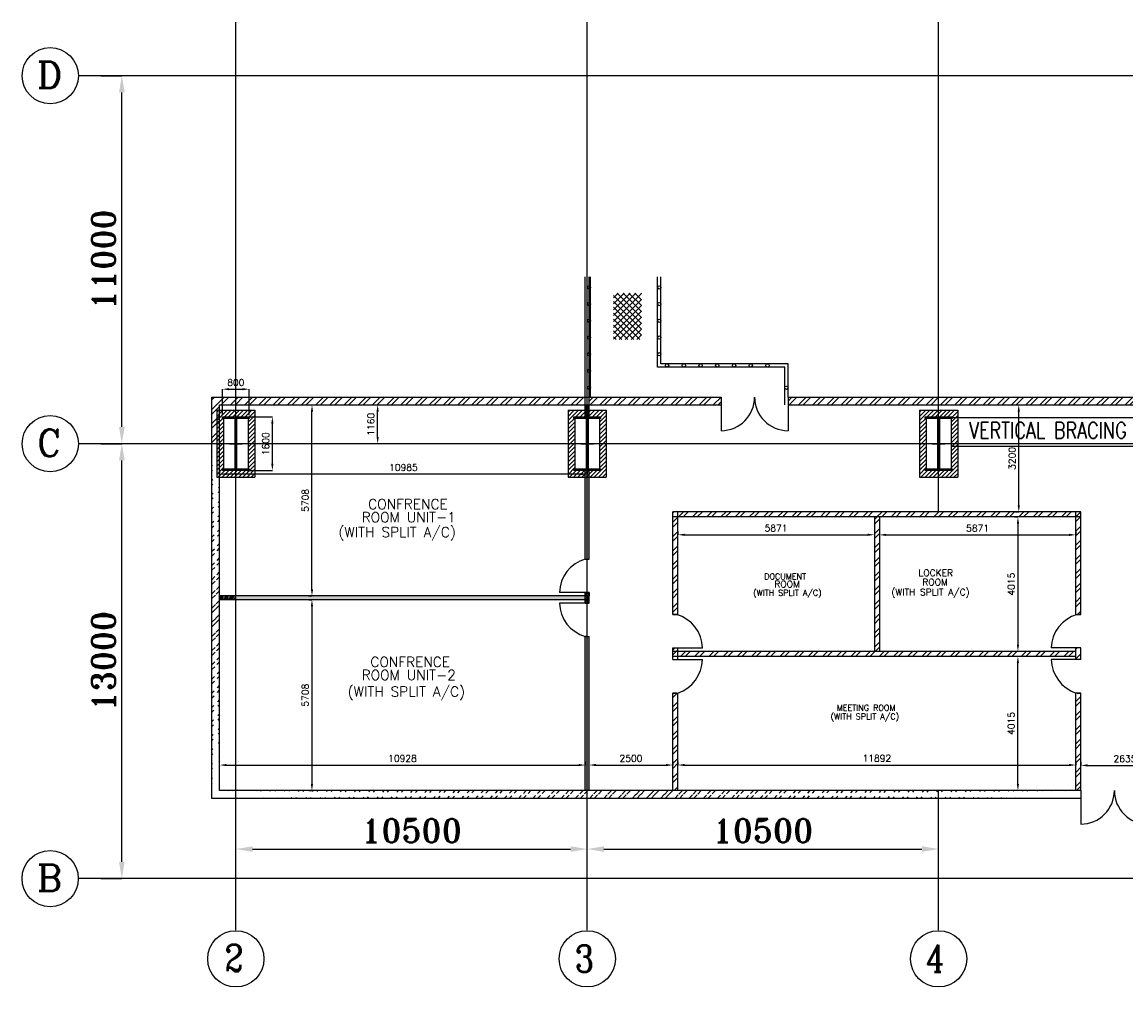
# Model space of a CAD drawing. Extents: x 361682 to 759535, y 756798 to 1113679.
# Tile 1 of 80: x 361682 to 394666, y 939421 to 968261. Entities that reach past the tile are written whole.
import ezdxf

# ---------------------------------------------------------------- set-up
doc = ezdxf.new("R2010")
doc.units = 0
doc.header["$LTSCALE"] = 700
doc.header["$MEASUREMENT"] = 0
doc.header["$PDMODE"] = 2
doc.header["$PDSIZE"] = -1
doc.linetypes.add('CENTER', pattern=[2, 1.25, -0.25, 0.25, -0.25])
doc.layers.get('0').update_dxf_attribs({"linetype": 'CONTINUOUS'})
doc.layers.get('DEFPOINTS').update_dxf_attribs({"linetype": 'CONTINUOUS'})
for name, color, linetype in [('BRACING', 7, 'CONTINUOUS'), ('CEN', 2, 'CENTER'), ('COL', 1, 'CONTINUOUS'), ('DIM', 4, 'CONTINUOUS'), ('GRID', 9, 'CONTINUOUS'), ('LAYOUT', 4, 'CONTINUOUS'), ('PNL', 6, 'CONTINUOUS'), ('ROOM', 7, 'CONTINUOUS'), ('STEEL', 231, 'CONTINUOUS'), ('TEXT', 4, 'CONTINUOUS'), ('WALL', 7, 'CONTINUOUS'), ('WALLHATCH', 254, 'CONTINUOUS')]:
    doc.layers.add(name, color=color, linetype=linetype)
doc.styles.add('ROMANC', font='romanc')
doc.styles.add('ROMANS', font='romans.shx')
doc.styles.add('ROMANT', font='ROMANT')
doc.dimstyles.new('K2', dxfattribs={"dimtxt": 700, "dimasz": 500, "dimexe": 500, "dimexo": 200, "dimgap": 200, "dimtad": 1, "dimdec": 0, "dimzin": 0, "dimdsep": 46, "dimtxsty": 'ROMANT', "dimcen": 0.09, "dimclrd": 256, "dimclre": 9, "dimclrt": 256, "dimadec": 0, "dimazin": 0, "dimtfac": 1, "dimtdec": 0, "dimtofl": 0, "dimtmove": 1, "dimatfit": 3, "dimfxl": 0.18, "dimtolj": 1, "dimtzin": 0, "dimarcsym": 0})
doc.dimstyles.new('STANDARD$0', dxfattribs={"dimtxt": 200, "dimasz": 200, "dimexe": 0, "dimexo": 100, "dimgap": 100, "dimtad": 1, "dimdec": 0, "dimzin": 0, "dimdsep": 46, "dimtxsty": 'ROMANS', "dimcen": 0.09, "dimclrd": 256, "dimclre": 256, "dimclrt": 256, "dimadec": 0, "dimazin": 0, "dimtfac": 1, "dimtdec": 0, "dimtmove": 0, "dimatfit": 3, "dimfxl": 1, "dimtolj": 1, "dimtzin": 0, "dimlwd": -1, "dimlwe": -1, "dimarcsym": 0})
pattern_1 = [(45, (679400.37, 149946.12), (-212.13203, 212.13203), []), (45, (679541.8, 149946.12), (-212.13203, 212.13203), [])]
pattern_2 = [(0, (860254.37, 140144.124), (18.75, 37.5), [0, -37.5])]

# ---------------------------------------------------------------- blocks, each defined once
blk = doc.blocks.new('*D1044')
at = {"layer": 'DEFPOINTS', "color": 0, "transparency": 16777216}
for p in [(364033, 955658), (364663, 955658), (364033, 942658)]:
    blk.add_point(p, dxfattribs=at)
at = {"layer": 'DIM', "color": 9, "lineweight": -2, "transparency": 16777216}
for p, q in [((364033, 955658), (364663, 955658)), ((364033, 942658), (364663, 942658))]:
    blk.add_line(p, q, dxfattribs=at)
at = {"layer": 'DIM', "lineweight": -2, "transparency": 16777216}
blk.add_line((364663, 943158), (364663, 955158), dxfattribs=at)
at = {"layer": 'DIM', "transparency": 16777216}
for points in [[(364580, 955158), (364746, 955158), (364663, 955658)], [(364580, 943158), (364746, 943158), (364663, 942658)]]:
    blk.add_solid(points, dxfattribs=at)
at = {"layer": 'DIM', "transparency": 16777216, "insert": (364113, 949158), "char_height": 700, "attachment_point": 5, "rotation": 90, "style": 'ROMANT'}
blk.add_mtext('\\A1;13000', dxfattribs=at)
blk = doc.blocks.new('*D1045')
at = {"layer": 'DEFPOINTS', "color": 0, "transparency": 16777216}
for p in [(364033, 966658), (364663, 966658), (364033, 955658)]:
    blk.add_point(p, dxfattribs=at)
at = {"layer": 'DIM', "color": 9, "lineweight": -2, "transparency": 16777216}
for p, q in [((364033, 966658), (364663, 966658)), ((364033, 955658), (364663, 955658))]:
    blk.add_line(p, q, dxfattribs=at)
at = {"layer": 'DIM', "lineweight": -2, "transparency": 16777216}
blk.add_line((364663, 956158), (364663, 966158), dxfattribs=at)
at = {"layer": 'DIM', "transparency": 16777216}
for points in [[(364580, 966158), (364746, 966158), (364663, 966658)], [(364580, 956158), (364746, 956158), (364663, 955658)]]:
    blk.add_solid(points, dxfattribs=at)
at = {"layer": 'DIM', "transparency": 16777216, "insert": (364113, 961158), "char_height": 700, "attachment_point": 5, "rotation": 90, "style": 'ROMANT'}
blk.add_mtext('\\A1;11000', dxfattribs=at)
blk = doc.blocks.new('C-ROW COLUMN')
at = {"layer": 'COL'}
h = blk.add_hatch(dxfattribs=at)
h.set_pattern_fill('ANSI31', color=256, scale=200, style=0)
h.set_pattern_definition([(45, (-1315.907, -6.545), (-17.6776695, 17.6776695), [])])
h.paths.add_polyline_path([(77855, 120865), (77055, 120865), (77055, 120820), (77855, 120820)])
h.paths.add_polyline_path([(77478, 120820), (77433, 120820), (77433, 119310), (77478, 119310)])
h.paths.add_polyline_path([(77855, 119310), (77055, 119310), (77055, 119265), (77855, 119265)])
at = {"layer": 'CEN'}
for p, q in [((77455, 119265), (77455, 120865)), ((77264, 120065), (77647, 120065))]:
    blk.add_line(p, q, dxfattribs=at)
at = {"layer": 'COL'}
for points in [[(77055, 120865), (77855, 120865), (77855, 120820), (77055, 120820)], [(77433, 120820), (77478, 120820), (77478, 119310), (77433, 119310)], [(77055, 119310), (77855, 119310), (77855, 119265), (77055, 119265)]]:
    blk.add_lwpolyline(points, close=True, dxfattribs=at)
blk = doc.blocks.new('*D1100')
at = {"layer": 'DEFPOINTS', "color": 0, "transparency": 16777216}
for p in [(370355, 950995), (370344, 945288), (370355, 945288)]:
    blk.add_point(p, dxfattribs=at)
at = {"layer": 'ROOM', "transparency": 16777216}
for p, q in [((370255, 950995), (370344, 950995)), ((370255, 945288), (370344, 945288))]:
    blk.add_line(p, q, dxfattribs=at)
at = {"layer": 'ROOM', "color": 3, "transparency": 16777216}
blk.add_line((370344, 950795), (370344, 945488), dxfattribs=at)
for points in [[(370311, 950795), (370378, 950795), (370344, 950995)], [(370311, 945488), (370378, 945488), (370344, 945288)]]:
    blk.add_solid(points, dxfattribs=at)
at = {"layer": 'ROOM', "color": 3, "transparency": 16777216, "insert": (370144, 948141), "char_height": 200, "attachment_point": 5, "rotation": 90, "style": 'ROMANS'}
blk.add_mtext('\\A1;5708', dxfattribs=at)
blk = doc.blocks.new('*D1098')
at = {"layer": 'DEFPOINTS', "color": 0, "transparency": 16777216}
for p in [(370140, 956818), (370345, 956818), (370140, 951110)]:
    blk.add_point(p, dxfattribs=at)
at = {"layer": 'ROOM', "transparency": 16777216}
for p, q in [((370240, 956818), (370345, 956818)), ((370240, 951110), (370345, 951110))]:
    blk.add_line(p, q, dxfattribs=at)
at = {"layer": 'ROOM', "color": 3, "transparency": 16777216}
blk.add_line((370345, 951310), (370345, 956618), dxfattribs=at)
for points in [[(370312, 956618), (370379, 956618), (370345, 956818)], [(370312, 951310), (370379, 951310), (370345, 951110)]]:
    blk.add_solid(points, dxfattribs=at)
at = {"layer": 'ROOM', "color": 3, "transparency": 16777216, "insert": (370145, 953964), "char_height": 200, "attachment_point": 5, "rotation": 90, "style": 'ROMANS'}
blk.add_mtext('\\A1;5708', dxfattribs=at)
blk = doc.blocks.new('*D1099')
at = {"layer": 'DEFPOINTS', "color": 0, "transparency": 16777216}
for p in [(367585, 954750), (367585, 954750), (378570, 954750)]:
    blk.add_point(p, dxfattribs=at)
at = {"layer": 'ROOM', "transparency": 16777216}
for p, q in [((367585, 954850), (367585, 954750)), ((378570, 954850), (378570, 954750))]:
    blk.add_line(p, q, dxfattribs=at)
at = {"layer": 'ROOM', "color": 3, "transparency": 16777216}
blk.add_line((378370, 954750), (367785, 954750), dxfattribs=at)
for points in [[(367785, 954783), (367785, 954717), (367585, 954750)], [(378370, 954783), (378370, 954717), (378570, 954750)]]:
    blk.add_solid(points, dxfattribs=at)
at = {"layer": 'ROOM', "color": 3, "transparency": 16777216, "insert": (373077, 954950), "char_height": 200, "attachment_point": 5, "style": 'ROMANS'}
blk.add_mtext('\\A1;10985', dxfattribs=at)
blk = doc.blocks.new('*D1105')
at = {"layer": 'DEFPOINTS', "color": 0, "transparency": 16777216}
for p in [(391464, 956818), (391464, 956818), (391464, 953618)]:
    blk.add_point(p, dxfattribs=at)
at = {"layer": 'ROOM', "transparency": 16777216}
for p, q in [((391364, 956818), (391464, 956818)), ((391364, 953618), (391464, 953618))]:
    blk.add_line(p, q, dxfattribs=at)
at = {"layer": 'ROOM', "color": 3, "transparency": 16777216}
blk.add_line((391464, 953818), (391464, 956618), dxfattribs=at)
for points in [[(391431, 956618), (391498, 956618), (391464, 956818)], [(391431, 953818), (391498, 953818), (391464, 953618)]]:
    blk.add_solid(points, dxfattribs=at)
at = {"layer": 'ROOM', "color": 3, "transparency": 16777216, "insert": (391264, 955218), "char_height": 200, "attachment_point": 5, "rotation": 90, "style": 'ROMANS'}
blk.add_mtext('\\A1;3200', dxfattribs=at)
blk = doc.blocks.new('*D1103')
at = {"layer": 'DEFPOINTS', "color": 0, "transparency": 16777216}
for p in [(378627, 946053), (381127, 946053), (381127, 946053)]:
    blk.add_point(p, dxfattribs=at)
at = {"layer": 'ROOM', "transparency": 16777216}
for p, q in [((378627, 945953), (378627, 946053)), ((381127, 946153), (381127, 946053))]:
    blk.add_line(p, q, dxfattribs=at)
at = {"layer": 'ROOM', "color": 3, "transparency": 16777216}
blk.add_line((378827, 946053), (380927, 946053), dxfattribs=at)
for points in [[(378827, 946086), (378827, 946020), (378627, 946053)], [(380927, 946086), (380927, 946020), (381127, 946053)]]:
    blk.add_solid(points, dxfattribs=at)
at = {"layer": 'ROOM', "color": 3, "transparency": 16777216, "insert": (379877, 946253), "char_height": 200, "attachment_point": 5, "style": 'ROMANS'}
blk.add_mtext('\\A1;2500', dxfattribs=at)
blk = doc.blocks.new('*D1101')
at = {"layer": 'DEFPOINTS', "color": 0, "transparency": 16777216}
for p in [(367585, 946053), (378512, 946053), (378512, 946053)]:
    blk.add_point(p, dxfattribs=at)
at = {"layer": 'ROOM', "transparency": 16777216}
for p, q in [((367585, 945953), (367585, 946053)), ((378512, 946153), (378512, 946053))]:
    blk.add_line(p, q, dxfattribs=at)
at = {"layer": 'ROOM', "color": 3, "transparency": 16777216}
blk.add_line((367785, 946053), (378312, 946053), dxfattribs=at)
for points in [[(367785, 946086), (367785, 946019), (367585, 946053)], [(378312, 946086), (378312, 946019), (378512, 946053)]]:
    blk.add_solid(points, dxfattribs=at)
at = {"layer": 'ROOM', "color": 3, "transparency": 16777216, "insert": (373049, 946253), "char_height": 200, "attachment_point": 5, "style": 'ROMANS'}
blk.add_mtext('\\A1;10928', dxfattribs=at)
blk = doc.blocks.new('*D1102')
at = {"layer": 'DEFPOINTS', "color": 0, "transparency": 16777216}
for p in [(381277, 946054), (393170, 946054), (393170, 946048)]:
    blk.add_point(p, dxfattribs=at)
at = {"layer": 'ROOM', "transparency": 16777216}
for p, q in [((381277, 946154), (381277, 946054)), ((393170, 946148), (393170, 946054))]:
    blk.add_line(p, q, dxfattribs=at)
at = {"layer": 'ROOM', "color": 3, "transparency": 16777216}
blk.add_line((381477, 946054), (392970, 946054), dxfattribs=at)
for points in [[(381477, 946087), (381477, 946021), (381277, 946054)], [(392970, 946087), (392970, 946021), (393170, 946054)]]:
    blk.add_solid(points, dxfattribs=at)
at = {"layer": 'ROOM', "color": 3, "transparency": 16777216, "insert": (387224, 946254), "char_height": 200, "attachment_point": 5, "style": 'ROMANS'}
blk.add_mtext('\\A1;11892', dxfattribs=at)
blk = doc.blocks.new('*D1104')
at = {"layer": 'DEFPOINTS', "color": 0, "transparency": 16777216}
for p in [(393320, 946042), (395955, 946042), (395955, 946042)]:
    blk.add_point(p, dxfattribs=at)
at = {"layer": 'ROOM', "transparency": 16777216}
for p, q in [((393320, 946142), (393320, 946042)), ((395955, 946142), (395955, 946042))]:
    blk.add_line(p, q, dxfattribs=at)
at = {"layer": 'ROOM', "color": 3, "transparency": 16777216}
blk.add_line((393520, 946042), (395755, 946042), dxfattribs=at)
for points in [[(393520, 946075), (393520, 946009), (393320, 946042)], [(395755, 946075), (395755, 946009), (395955, 946042)]]:
    blk.add_solid(points, dxfattribs=at)
at = {"layer": 'ROOM', "color": 3, "transparency": 16777216, "insert": (394637, 946242), "char_height": 200, "attachment_point": 5, "style": 'ROMANS'}
blk.add_mtext('\\A1;2635', dxfattribs=at)
blk = doc.blocks.new('*D1108')
at = {"layer": 'DEFPOINTS', "color": 0, "transparency": 16777216}
for p in [(381277, 952930), (387149, 952936), (387149, 952936)]:
    blk.add_point(p, dxfattribs=at)
at = {"layer": 'ROOM', "transparency": 16777216}
for p, q in [((381277, 953030), (381277, 952936)), ((387149, 953036), (387149, 952936))]:
    blk.add_line(p, q, dxfattribs=at)
at = {"layer": 'ROOM', "color": 3, "transparency": 16777216}
blk.add_line((381477, 952936), (386949, 952936), dxfattribs=at)
for points in [[(381477, 952969), (381477, 952903), (381277, 952936)], [(386949, 952969), (386949, 952903), (387149, 952936)]]:
    blk.add_solid(points, dxfattribs=at)
at = {"layer": 'ROOM', "color": 3, "transparency": 16777216, "insert": (384213, 953136), "char_height": 200, "attachment_point": 5, "style": 'ROMANS'}
blk.add_mtext('\\A1;5871', dxfattribs=at)
blk = doc.blocks.new('*D1109')
at = {"layer": 'DEFPOINTS', "color": 0, "transparency": 16777216}
for p in [(387299, 952933), (393170, 952933), (393170, 952933)]:
    blk.add_point(p, dxfattribs=at)
at = {"layer": 'ROOM', "transparency": 16777216}
for p, q in [((387299, 953033), (387299, 952933)), ((393170, 953033), (393170, 952933))]:
    blk.add_line(p, q, dxfattribs=at)
at = {"layer": 'ROOM', "color": 3, "transparency": 16777216}
blk.add_line((387499, 952933), (392970, 952933), dxfattribs=at)
for points in [[(387499, 952966), (387499, 952900), (387299, 952933)], [(392970, 952966), (392970, 952900), (393170, 952933)]]:
    blk.add_solid(points, dxfattribs=at)
at = {"layer": 'ROOM', "color": 3, "transparency": 16777216, "insert": (390234, 953133), "char_height": 200, "attachment_point": 5, "style": 'ROMANS'}
blk.add_mtext('\\A1;5871', dxfattribs=at)
blk = doc.blocks.new('*D1155')
at = {"layer": 'DEFPOINTS', "color": 0, "transparency": 16777216}
for p in [(368070, 943542), (378570, 943542), (378570, 943542)]:
    blk.add_point(p, dxfattribs=at)
at = {"layer": 'DIM', "lineweight": -2, "transparency": 16777216}
blk.add_line((368570, 943542), (378070, 943542), dxfattribs=at)
at = {"layer": 'DIM', "transparency": 16777216}
for points in [[(368570, 943625), (368570, 943458), (368070, 943542)], [(378070, 943625), (378070, 943458), (378570, 943542)]]:
    blk.add_solid(points, dxfattribs=at)
at = {"layer": 'DIM', "transparency": 16777216, "insert": (373320, 944092), "char_height": 700, "attachment_point": 5, "style": 'ROMANT'}
blk.add_mtext('\\A1;10500', dxfattribs=at)
blk = doc.blocks.new('*D1156')
at = {"layer": 'DEFPOINTS', "color": 0, "transparency": 16777216}
for p in [(378570, 943542), (389070, 943542), (389070, 943542)]:
    blk.add_point(p, dxfattribs=at)
at = {"layer": 'DIM', "lineweight": -2, "transparency": 16777216}
blk.add_line((379070, 943542), (388570, 943542), dxfattribs=at)
at = {"layer": 'DIM', "transparency": 16777216}
for points in [[(379070, 943625), (379070, 943458), (378570, 943542)], [(388570, 943625), (388570, 943458), (389070, 943542)]]:
    blk.add_solid(points, dxfattribs=at)
at = {"layer": 'DIM', "transparency": 16777216, "insert": (383820, 944092), "char_height": 700, "attachment_point": 5, "style": 'ROMANT'}
blk.add_mtext('\\A1;10500', dxfattribs=at)
blk = doc.blocks.new('*D1157')
at = {"layer": 'DEFPOINTS', "color": 0, "transparency": 16777216}
for p in [(391440, 953468), (391440, 949453), (391440, 949453)]:
    blk.add_point(p, dxfattribs=at)
at = {"layer": 'ROOM', "transparency": 16777216}
for p, q in [((391340, 953468), (391440, 953468)), ((391340, 949453), (391440, 949453))]:
    blk.add_line(p, q, dxfattribs=at)
at = {"layer": 'ROOM', "color": 3, "transparency": 16777216}
blk.add_line((391440, 953268), (391440, 949653), dxfattribs=at)
for points in [[(391407, 953268), (391474, 953268), (391440, 953468)], [(391407, 949653), (391474, 949653), (391440, 949453)]]:
    blk.add_solid(points, dxfattribs=at)
at = {"layer": 'ROOM', "color": 3, "transparency": 16777216, "insert": (391240, 951460), "char_height": 200, "attachment_point": 5, "rotation": 90, "style": 'ROMANS'}
blk.add_mtext('\\A1;4015', dxfattribs=at)
blk = doc.blocks.new('*D1158')
at = {"layer": 'DEFPOINTS', "color": 0, "transparency": 16777216}
for p in [(391438, 949303), (391438, 949303), (391438, 945288)]:
    blk.add_point(p, dxfattribs=at)
at = {"layer": 'ROOM', "transparency": 16777216}
for p, q in [((391338, 949303), (391438, 949303)), ((391538, 945288), (391438, 945288))]:
    blk.add_line(p, q, dxfattribs=at)
at = {"layer": 'ROOM', "color": 3, "transparency": 16777216}
blk.add_line((391438, 945488), (391438, 949103), dxfattribs=at)
for points in [[(391405, 949103), (391471, 949103), (391438, 949303)], [(391405, 945488), (391471, 945488), (391438, 945288)]]:
    blk.add_solid(points, dxfattribs=at)
at = {"layer": 'ROOM', "color": 3, "transparency": 16777216, "insert": (391238, 947295), "char_height": 200, "attachment_point": 5, "rotation": 90, "style": 'ROMANS'}
blk.add_mtext('\\A1;4015', dxfattribs=at)
blk = doc.blocks.new('*D1508')
at = {"layer": 'DEFPOINTS', "color": 0, "transparency": 16777216}
for p in [(372307, 956818), (372423, 956818), (372240, 955658)]:
    blk.add_point(p, dxfattribs=at)
at = {"layer": 'PNL', "transparency": 16777216}
for p, q in [((372323, 956818), (372307, 956818)), ((372307, 955858), (372307, 956618)), ((372340, 955658), (372307, 955658))]:
    blk.add_line(p, q, dxfattribs=at)
for points in [[(372274, 956618), (372340, 956618), (372307, 956818)], [(372274, 955858), (372340, 955858), (372307, 955658)]]:
    blk.add_solid(points, dxfattribs=at)
at = {"layer": 'PNL', "transparency": 16777216, "insert": (372107, 956238), "char_height": 200, "attachment_point": 5, "rotation": 90, "style": 'ROMANS'}
blk.add_mtext('\\A1;1160', dxfattribs=at)
blk = doc.blocks.new('*D1509')
at = {"layer": 'DEFPOINTS', "color": 0, "transparency": 16777216}
for p in [(368328, 956458), (369161, 956458), (368309, 954858)]:
    blk.add_point(p, dxfattribs=at)
at = {"layer": 'PNL', "transparency": 16777216}
for p, q in [((368428, 956458), (369161, 956458)), ((369161, 955058), (369161, 956258)), ((368409, 954858), (369161, 954858))]:
    blk.add_line(p, q, dxfattribs=at)
for points in [[(369128, 956258), (369195, 956258), (369161, 956458)], [(369128, 955058), (369195, 955058), (369161, 954858)]]:
    blk.add_solid(points, dxfattribs=at)
at = {"layer": 'PNL', "transparency": 16777216, "insert": (368961, 955658), "char_height": 200, "attachment_point": 5, "rotation": 90, "style": 'ROMANS'}
blk.add_mtext('\\A1;1600', dxfattribs=at)
blk = doc.blocks.new('*D1510')
at = {"layer": 'DEFPOINTS', "color": 0, "transparency": 16777216}
for p in [(368470, 957288), (367670, 956413), (368470, 956413)]:
    blk.add_point(p, dxfattribs=at)
at = {"layer": 'PNL', "transparency": 16777216}
for p, q in [((367670, 956513), (367670, 957288)), ((367870, 957288), (368270, 957288)), ((368470, 956513), (368470, 957288))]:
    blk.add_line(p, q, dxfattribs=at)
for points in [[(367870, 957321), (367870, 957255), (367670, 957288)], [(368270, 957321), (368270, 957255), (368470, 957288)]]:
    blk.add_solid(points, dxfattribs=at)
at = {"layer": 'PNL', "transparency": 16777216, "insert": (368070, 957488), "char_height": 200, "attachment_point": 5, "style": 'ROMANS'}
blk.add_mtext('\\A1;800', dxfattribs=at)

msp = doc.modelspace()

# ---------------------------------------------------------------- hatches: boundary and pattern name
h = msp.add_hatch()
h.set_pattern_fill('ANSI32', scale=800, style=0)
h.set_pattern_definition(pattern_1)
h.paths.add_polyline_path([(396185, 957047.6), (389070, 957047.6), (389070, 956817.6), (395955, 956817.6), (395955, 955657.6), (396185, 955657.6)])
h.paths.add_polyline_path([(368070, 957047.6), (367355, 957047.6), (367355, 955657.6), (367585, 955657.6), (367585, 956817.6), (368070, 956817.6)])
h = msp.add_hatch()
h.set_pattern_fill('ANSI32', scale=800, style=0)
h.set_pattern_definition(pattern_1)
h.paths.add_polyline_path([(378512.5, 957047.6), (368070, 957047.6), (368070, 956817.6), (378512.5, 956817.6)])
h = msp.add_hatch()
h.set_pattern_fill('ANSI32', scale=800, style=0)
h.set_pattern_definition(pattern_1)
h.paths.add_polyline_path([(382570, 957047.6), (378627.5, 957047.6), (378627.5, 956817.6), (382570, 956817.6)])
h = msp.add_hatch()
h.set_pattern_fill('ANSI32', scale=800, style=0)
h.set_pattern_definition(pattern_1)
h.paths.add_polyline_path([(384570, 957047.6), (384570, 956817.6), (389070, 956817.6), (389070, 957047.6)])
h = msp.add_hatch()
h.set_pattern_fill('ANSI31', color=6, scale=700, style=0)
h.set_pattern_definition([(45, (806677.435, 141757.61), (-61.871843, 61.871843), [])])
h.paths.add_polyline_path([(368070, 954857.6), (367700, 954857.6), (367670, 954857.6), (367670, 954902.6), (367700, 954902.6), (367700, 955600.1), (367500, 955600.1), (367500, 954657.6), (368070, 954657.6)])
h.paths.add_polyline_path([(367700, 956412.6), (367670, 956412.6), (367670, 956457.6), (368470, 956457.6), (368470, 956412.6), (368440, 956412.6), (368440, 955715.1), (368640, 955715.1), (368640, 956657.6), (367500, 956657.6), (367500, 955715.1), (367700, 955715.1)])
h.paths.add_polyline_path([(368640, 955600.1), (368440, 955600.1), (368440, 954902.6), (368470, 954902.6), (368470, 954857.6), (368070, 954857.6), (368070, 954657.6), (368640, 954657.6)])
h.paths.add_polyline_path([(367700, 955657.6), (367500, 955657.6), (367500, 955600.1), (367700, 955600.1)])
h.paths.add_polyline_path([(367700, 955715.1), (367500, 955715.1), (367500, 955657.6), (367700, 955657.6)])
h.paths.add_polyline_path([(368640, 955657.6), (368440, 955657.6), (368440, 955600.1), (368640, 955600.1)])
h.paths.add_polyline_path([(368640, 955715.1), (368440, 955715.1), (368440, 955657.6), (368640, 955657.6)])
h = msp.add_hatch()
h.set_pattern_fill('ANSI31', color=6, scale=700, style=0)
h.set_pattern_definition([(45, (817177.435, 141757.61), (-61.871843, 61.871843), [])])
h.paths.add_polyline_path([(378570, 954857.6), (378200, 954857.6), (378170, 954857.6), (378170, 954902.6), (378200, 954902.6), (378200, 955600.1), (378000, 955600.1), (378000, 954657.6), (378570, 954657.6)])
h.paths.add_polyline_path([(378200, 956412.6), (378170, 956412.6), (378170, 956457.6), (378970, 956457.6), (378970, 956412.6), (378940, 956412.6), (378940, 955715.1), (379140, 955715.1), (379140, 956657.6), (378000, 956657.6), (378000, 955715.1), (378200, 955715.1)])
h.paths.add_polyline_path([(379140, 955600.1), (378940, 955600.1), (378940, 954902.6), (378970, 954902.6), (378970, 954857.6), (378570, 954857.6), (378570, 954657.6), (379140, 954657.6)])
h.paths.add_polyline_path([(378200, 955657.6), (378000, 955657.6), (378000, 955600.1), (378200, 955600.1)])
h.paths.add_polyline_path([(378200, 955715.1), (378000, 955715.1), (378000, 955657.6), (378200, 955657.6)])
h.paths.add_polyline_path([(379140, 955657.6), (378940, 955657.6), (378940, 955600.1), (379140, 955600.1)])
h.paths.add_polyline_path([(379140, 955715.1), (378940, 955715.1), (378940, 955657.6), (379140, 955657.6)])
h = msp.add_hatch()
h.set_pattern_fill('ANSI31', color=6, scale=700, style=0)
h.set_pattern_definition([(45, (827677.435, 141757.61), (-61.871843, 61.871843), [])])
h.paths.add_polyline_path([(389070, 954857.6), (388700, 954857.6), (388670, 954857.6), (388670, 954902.6), (388700, 954902.6), (388700, 955600.1), (388500, 955600.1), (388500, 954657.6), (389070, 954657.6)])
h.paths.add_polyline_path([(388700, 956412.6), (388670, 956412.6), (388670, 956457.6), (389470, 956457.6), (389470, 956412.6), (389440, 956412.6), (389440, 955715.1), (389640, 955715.1), (389640, 956657.6), (388500, 956657.6), (388500, 955715.1), (388700, 955715.1)])
h.paths.add_polyline_path([(389640, 955600.1), (389440, 955600.1), (389440, 954902.6), (389470, 954902.6), (389470, 954857.6), (389070, 954857.6), (389070, 954657.6), (389640, 954657.6)])
h.paths.add_polyline_path([(388700, 955657.6), (388500, 955657.6), (388500, 955600.1), (388700, 955600.1)])
h.paths.add_polyline_path([(388700, 955715.1), (388500, 955715.1), (388500, 955657.6), (388700, 955657.6)])
h.paths.add_polyline_path([(389640, 955657.6), (389440, 955657.6), (389440, 955600.1), (389640, 955600.1)])
h.paths.add_polyline_path([(389640, 955715.1), (389440, 955715.1), (389440, 955657.6), (389640, 955657.6)])
h = msp.add_hatch()
h.set_pattern_fill('ANSI32', scale=800, style=0)
h.set_pattern_definition(pattern_1)
edge = h.paths.add_edge_path()
edge.add_line((367355, 945057.6), (367355, 955817.6))
edge.add_line((367585, 945287.6), (367585, 955817.6))
h = msp.add_hatch()
h.set_pattern_fill('ANSI32', scale=800, style=0)
h.set_pattern_definition(pattern_1)
edge = h.paths.add_edge_path()
edge.add_line((393320, 945057.6), (367355, 945057.6))
edge.add_line((393320, 945287.6), (367585, 945287.6))
at = {"layer": 'STEEL'}
h = msp.add_hatch(dxfattribs=at)
h.set_pattern_fill('ANSI37', color=256, scale=1000, style=0)
h.set_pattern_definition([(45, (323528.4, 839845.74), (-88.38835, 88.38835), []), (135, (323528.4, 839845.74), (-88.38835, -88.38835), [])])
h.paths.add_polyline_path([(379353.8, 960158.7), (380189.3, 960158.7), (380189.3, 958774.8), (379353.8, 958774.8)])
at = {"layer": 'WALLHATCH'}
h = msp.add_hatch(dxfattribs=at)
h.set_pattern_fill('DOTS', color=2, scale=600)
h.set_pattern_definition(pattern_2)
h.paths.add_polyline_path([(378570, 956817.6), (378512.5, 956817.6), (378512.5, 956457.6), (378570, 956457.6)])
h.paths.add_polyline_path([(378627.5, 956817.6), (378570, 956817.6), (378570, 956457.6), (378627.5, 956457.6)])
h = msp.add_hatch(dxfattribs=at)
h.set_pattern_fill('DOTS', color=2, scale=600)
h.set_pattern_definition(pattern_2)
h.paths.add_polyline_path([(378512.5, 951110.1), (368070, 951110.1), (368070, 950995.1), (378512.5, 950995.1)])
h.paths.add_polyline_path([(378627.5, 954857.6), (378570, 954857.6), (378570, 952210.1), (378627.5, 952210.1)])
h.paths.add_polyline_path([(378570, 954857.6), (378512.5, 954857.6), (378512.5, 952210.1), (378570, 952210.1)])
h = msp.add_hatch(dxfattribs=at)
h.set_pattern_fill('ANSI32', scale=800)
h.set_pattern_definition([(45, (860254.37, 140127.12), (-212.13203, 212.13203), []), (45, (860395.8, 140127.12), (-212.13203, 212.13203), [])])
h.paths.add_polyline_path([(393320, 949552.6), (393170, 949552.6), (393170, 949203.6), (393320, 949203.6)])
h.paths.add_polyline_path([(393320, 948203.6), (393170, 948203.6), (393170, 945287.6), (393320, 945287.6)])
h.paths.add_polyline_path([(393320, 953467.6), (393170, 953467.6), (393170, 950552.6), (393320, 950552.6)])
h.paths.add_polyline_path([(393320, 953617.6), (393170, 953617.6), (393170, 953467.6), (393320, 953467.6)])
h.paths.add_polyline_path([(393170, 953617.6), (389070, 953617.6), (389070, 953467.6), (393170, 953467.6)])
h.paths.add_polyline_path([(389070, 953617.6), (381277.5, 953626.1), (381277.5, 953476.1), (389070, 953459.1)])
h.paths.add_polyline_path([(381277.5, 953617.6), (381127.5, 953617.6), (381127.5, 953467.6), (381277.5, 953467.6)])
h.paths.add_polyline_path([(381277.5, 953467.6), (381127.5, 953467.6), (381127.5, 950552.6), (381277.5, 950552.6)])
h.paths.add_polyline_path([(381277.5, 949303.1), (381127.5, 949303.1), (381127.5, 949203.6), (381277.5, 949203.6)])
h.paths.add_polyline_path([(381277.5, 949453.1), (381127.5, 949453.1), (381127.5, 949303.1), (381277.5, 949303.1)])
h.paths.add_polyline_path([(381277.5, 949552.6), (381127.5, 949552.6), (381127.5, 949453.1), (381277.5, 949453.1)])
h.paths.add_polyline_path([(381277.5, 948203.6), (381127.5, 948203.6), (381127.5, 945287.6), (381277.5, 945287.6)])
h.paths.add_polyline_path([(389070, 949453.1), (381277.5, 949453.1), (381277.5, 949303.1), (389070, 949303.1)])
h.paths.add_polyline_path([(393170, 949453.1), (389070, 949453.1), (389070, 949303.1), (393170, 949303.1)])
h.paths.add_polyline_path([(387298.7, 953467.6), (387148.7, 953467.6), (387148.7, 949453.1), (387298.7, 949453.1)])
h = msp.add_hatch(dxfattribs=at)
h.set_pattern_fill('DOTS', color=2, scale=600)
h.set_pattern_definition(pattern_2)
h.paths.add_polyline_path([(368070, 951110.1), (367585, 951110.1), (367585, 950995.1), (368070, 950995.1)])
h = msp.add_hatch(dxfattribs=at)
h.set_pattern_fill('DOTS', color=2, scale=400)
h.set_pattern_definition([(0, (679400.369, 149946.124), (12.5, 25), [0, -25])])
h.paths.add_polyline_path([(378627.5, 951210.1), (378570, 951210.1), (378570, 951110.1), (378627.5, 951110.1)])
h.paths.add_polyline_path([(378570, 951210.1), (378512.5, 951210.1), (378512.5, 951110.1), (378570, 951110.1)])
h.paths.add_polyline_path([(378570, 951110.1), (378512.5, 951110.1), (378512.5, 950995.1), (378570, 950995.1)])
h.paths.add_polyline_path([(378627.5, 951110.1), (378570, 951110.1), (378570, 950995.1), (378627.5, 950995.1)])
h = msp.add_hatch(dxfattribs=at)
h.set_pattern_fill('DOTS', color=2, scale=500)
h.set_pattern_definition([(0, (860254.37, 140144.124), (15.625, 31.25), [0, -31.25])])
h.paths.add_polyline_path([(378627.5, 950995.1), (378570, 950995.1), (378570, 950895.1), (378627.5, 950895.1)])
h.paths.add_polyline_path([(378570, 950995.1), (378512.5, 950995.1), (378512.5, 950895.1), (378570, 950895.1)])
h = msp.add_hatch(dxfattribs=at)
h.set_pattern_fill('DOTS', color=2, scale=600)
h.set_pattern_definition(pattern_2)
h.paths.add_polyline_path([(378570, 949895.1), (378512.5, 949895.1), (378512.5, 945287.6), (378570, 945287.6)])
h = msp.add_hatch(dxfattribs=at)
h.set_pattern_fill('DOTS', color=2, scale=600)
h.set_pattern_definition(pattern_2)
h.paths.add_polyline_path([(378627.5, 949895.1), (378570, 949895.1), (378570, 945287.6), (378627.5, 945287.6)])

# ---------------------------------------------------------------- linework, layer by layer
at = {"color": 6}
for p, q in [((367500, 956657.6), (368640, 956657.6)), ((367500, 956657.6), (367500, 954657.6)), ((368640, 956657.6), (368640, 954657.6)), ((378000, 956657.6), (379140, 956657.6)), ((378000, 956657.6), (378000, 954657.6)), ((379140, 956657.6), (379140, 954657.6)), ((388500, 956657.6), (389640, 956657.6)), ((388500, 956657.6), (388500, 954657.6)), ((389640, 956657.6), (389640, 954657.6)), ((367700, 956457.6), (367700, 954857.6)), ((368440, 956457.6), (368440, 954857.6)), ((378200, 956457.6), (378200, 954857.6)), ((378940, 956457.6), (378940, 954857.6)), ((388700, 956457.6), (388700, 954857.6)), ((389440, 956457.6), (389440, 954857.6))]:
    msp.add_line(p, q, dxfattribs=at)
for centre in [(362523.5, 966657.6), (362523.5, 966657.6), (362523.5, 955657.6), (362523.5, 955657.6), (362522.7, 942657.6), (362522.7, 942657.6), (368070, 940260.9), (368070, 940260.9), (378570, 940260.9), (378570, 940260.9), (389070, 940260.9), (389070, 940260.9)]:
    msp.add_circle(centre, 840.3)
at = {"layer": 'BRACING', "const_width": 40}
for points in [[(389470, 956435.1), (395955, 956435.1)], [(389440, 955580.1), (395955, 955580.1)]]:
    msp.add_lwpolyline(points, dxfattribs=at)
at = {"layer": 'GRID'}
for p, q in [((368070, 941115.6), (368070, 968261.4)), ((378570, 941115.6), (378570, 968261.4)), ((389070, 953617.6), (389070, 968261.4)), ((419492.9, 966657.6), (363363.9, 966657.6)), ((378570, 952210.1), (378570, 960644.1)), ((419492.9, 955657.6), (363363.9, 955657.6)), ((378512.5, 950895.1), (378512.5, 951210.1)), ((378570, 950895.1), (378570, 951210.1)), ((378627.5, 950895.1), (378627.5, 951210.1)), ((378570, 945287.6), (378570, 949895.1)), ((389070, 941115.6), (389070, 945287.6)), ((470380.4, 942657.6), (363363, 942657.6))]:
    msp.add_line(p, q, dxfattribs=at)
at = {"layer": 'LAYOUT', "color": 7}
for p, q in [((367500, 954657.6), (368640, 954657.6)), ((378000, 954657.6), (379140, 954657.6)), ((388500, 954657.6), (389640, 954657.6)), ((374068.4, 945287.6), (374068.4, 945287.6))]:
    msp.add_line(p, q, dxfattribs=at)
at = {"layer": 'LAYOUT', "color": 6}
for p, q in [((367500, 954657.6), (368640, 954657.6)), ((378000, 954657.6), (379140, 954657.6)), ((388500, 954657.6), (389640, 954657.6))]:
    msp.add_line(p, q, dxfattribs=at)
at = {"layer": 'ROOM', "color": 7}
for p, q in [((378512.5, 956412.6), (378512.5, 960644.1)), ((378627.5, 956412.6), (378627.5, 960644.1)), ((367500, 955715.1), (367500, 955600.1)), ((378000, 955715.1), (378000, 955600.1)), ((388500, 955715.1), (388500, 955600.1)), ((378512.5, 952210.1), (378512.5, 954887.7)), ((378627.5, 952210.1), (378627.5, 954896.6)), ((381127.5, 950552.6), (381127.5, 953617.6)), ((381277.5, 950552.6), (381277.5, 953617.6)), ((393170, 950552.6), (393170, 953617.6)), ((393320, 950552.6), (393320, 953617.6)), ((387148.7, 953467.6), (387148.7, 949453.1)), ((387298.7, 953467.6), (387298.7, 949453.1)), ((378627.5, 951110.1), (367585, 951110.1)), ((378627.5, 950995.1), (367585, 950995.1)), ((378512.5, 951210.1), (378512.5, 951110.1)), ((378512.5, 950895.1), (378512.5, 950995.1)), ((378570, 951110.1), (378570, 950995.1)), ((378570, 950995.1), (378570, 951110.1)), ((378627.5, 951210.1), (378627.5, 951110.1)), ((378627.5, 950895.1), (378627.5, 950995.1)), ((378512.5, 945287.6), (378512.5, 949895.1)), ((378570, 949895.1), (378512.5, 949895.1)), ((378627.5, 945287.6), (378627.5, 949895.1)), ((381127.5, 949203.6), (381127.5, 949552.6)), ((381127.5, 949453.1), (393170, 949453.1)), ((381127.5, 949303.1), (393170, 949303.1)), ((381277.5, 949203.6), (381277.5, 949552.6)), ((393170, 949203.6), (393170, 949552.6)), ((393320, 949203.6), (393320, 949552.6)), ((381127.5, 945287.6), (381127.5, 948203.6)), ((381127.5, 948203.6), (381277.5, 948203.6)), ((381277.5, 945287.6), (381277.5, 948203.6)), ((393170, 945287.6), (393170, 948203.6)), ((393320, 948203.6), (393170, 948203.6)), ((393320, 945287.6), (393320, 948203.6)), ((378627.5, 945287.6), (378512.5, 945287.6))]:
    msp.add_line(p, q, dxfattribs=at)
at = {"layer": 'ROOM'}
for p, q in [((393320, 953617.6), (381127.5, 953617.6)), ((393320, 953467.6), (381127.5, 953467.6))]:
    msp.add_line(p, q, dxfattribs=at)
at = {"layer": 'ROOM', "color": 6}
for p, q in [((378512.5, 952210.1), (378627.5, 952210.1)), ((378512.5, 951210.1), (378627.5, 951210.1)), ((378512.5, 950895.1), (378627.5, 950895.1)), ((381127.5, 950552.6), (381277.5, 950552.6)), ((381277.5, 950552.6), (381127.5, 950552.6)), ((393170, 950552.6), (393320, 950552.6)), ((393320, 950552.6), (393205, 950552.6)), ((378512.5, 949895.1), (378627.5, 949895.1)), ((381127.5, 948203.6), (381242.5, 948203.6)), ((381242.5, 948203.6), (381127.5, 948203.6)), ((393320, 948203.6), (393205, 948203.6)), ((393205, 948203.6), (393320, 948203.6))]:
    msp.add_line(p, q, dxfattribs=at)
at = {"layer": 'ROOM', "color": 6, "flags": 128}
for points in [[(378627.5, 951210.1), (377742.5, 951210.1)], [(378627.5, 950895.1), (377742.5, 950895.1)], [(381127.5, 949552.6), (382012.5, 949552.6)], [(393320, 949552.6), (392435, 949552.6)], [(381127.5, 949203.6), (382012.5, 949203.6)], [(393320, 949203.6), (392435, 949203.6)]]:
    msp.add_lwpolyline(points, dxfattribs=at)
at = {"layer": 'ROOM', "color": 6}
for centre, radius, start, end in [((378805.1, 951188.3), 1062.9, 105.98188, 178.82558), ((378805.1, 950916.9), 1062.9, 181.17442, 254.01812), ((380949.9, 949530.8), 1062.9, 1.17442, 74.01812), ((393497.6, 949530.8), 1062.9, 105.98188, 178.82558), ((380921.5, 949235.4), 1091.4, 289.0354, 358.33282), ((393526, 949235.4), 1091.4, 181.66718, 250.9646)]:
    msp.add_arc(centre, radius, start, end, dxfattribs=at)
at = {"layer": 'STEEL'}
for p, q in [((378570, 957047.6), (378570, 960644.1)), ((378670, 957047.6), (378670, 960644.1)), ((380670, 957947.6), (380670, 960644.1)), ((380770, 958047.6), (380770, 960644.1)), ((384470, 957947.6), (380670, 957947.6)), ((384570, 958047.6), (380770, 958047.6)), ((384470, 956817.6), (384470, 957947.6)), ((384570, 957047.6), (384570, 958047.6))]:
    msp.add_line(p, q, dxfattribs=at)
for centre in [(378620, 960331.9), (380720, 960331.9), (378620, 959831.9), (380720, 959831.9), (378620, 959331.9), (380720, 959331.9), (378620, 958831.9), (380720, 958831.9), (378620, 958331.9), (380720, 958331.9), (378620, 957831.9), (380955.7, 957997.6), (381455.7, 957997.6), (381955.7, 957997.6), (382455.7, 957997.6), (382955.7, 957997.6), (383455.7, 957997.6), (383955.7, 957997.6), (378620, 957331.9), (384520, 957331.9)]:
    msp.add_circle(centre, 50, dxfattribs=at)
at = {"layer": 'WALL'}
for p, q in [((367355, 957047.6), (382570, 957047.6)), ((367355, 945057.6), (367355, 957047.6)), ((384570, 957047.6), (396185, 957047.6)), ((367585, 956817.6), (382570, 956817.6)), ((367585, 945287.6), (367585, 956817.6)), ((384570, 956817.6), (395955, 956817.6)), ((393320, 945057.6), (367355, 945057.6)), ((393320, 945287.6), (367585, 945287.6))]:
    msp.add_line(p, q, dxfattribs=at)
at = {"layer": 'WALL', "color": 6}
for p, q in [((382570, 957047.6), (382570, 956047.6)), ((384570, 957047.6), (384570, 956047.6)), ((393320, 945287.6), (393320, 944287.6))]:
    msp.add_line(p, q, dxfattribs=at)
for centre, start, end in [((382570, 957047.6), 270, 0), ((384570, 957047.6), 180, 270), ((393320, 945287.6), 270, 0), ((395320, 945287.6), 180, 270)]:
    msp.add_arc(centre, 1000, start, end, dxfattribs=at)

# ---------------------------------------------------------------- block references
for p in [(290614.6, 835592.5), (301114.6, 835592.5), (311614.6, 835592.5)]:
    msp.add_blockref('C-ROW COLUMN', p)

# ---------------------------------------------------------------- texts
at = {"layer": 'ROOM', "color": 30, "lineweight": 25, "style": 'ROMANT'}
for s, p in [('CONFRENCE', (372024.3, 953701.5)), ('ROOM UNIT-1', (371828.5, 953310.5)), ('(WITH SPLIT A/C)', (371134.8, 952866.2)), ('CONFRENCE', (372089.3, 948985.5)), ('ROOM UNIT-2', (371828.5, 948594.5)), ('(WITH SPLIT A/C)', (371409.8, 948097.2))]:
    msp.add_text(s, height=300, rotation=360, dxfattribs=at).set_placement(p)
for s, height, p in [('DOCUMENT', 175, (383856.8, 951603.3)), ('LOCKER', 200, (388465.7, 951697.8)), ('ROOM', 200, (388580.9, 951421.3)), ('(WITH SPLIT A/C)', 175, (383526.7, 951115)), ('ROOM', 200, (384158.9, 951360.9)), ('(WITH SPLIT A/C)', 200, (387656.5, 951121.4)), ('MEETING ROOM', 175, (386024.1, 947677.3)), ('(WITH SPLIT A/C)', 175, (385842.2, 947417.5))]:
    msp.add_text(s, height=height, dxfattribs=at).set_placement(p)
at = {"layer": 'TEXT', "style": 'ROMANC'}
for s, p in [('D', (362125.8, 966281.5)), ('C', (362125.8, 955281.5)), ('B', (362124.9, 942281.5))]:
    msp.add_text(s, height=800, dxfattribs=at).set_placement(p)
at = {"layer": 'TEXT', "style": 'ROMANC', "width": 0.8}
for s, p in [('2', (367740.9, 939890.6)), ('3', (378209.1, 939864.7)), ('4', (388695.1, 939874.2))]:
    msp.add_text(s, height=800, dxfattribs=at).set_placement(p)
at = {"layer": 'TEXT', "insert": (389721.2, 956297.6), "char_height": 480, "width": 9127.146, "attachment_point": 1, "style": 'ROMANS'}
msp.add_mtext('{\\W0.8; VERTICAL BRACING}', dxfattribs=at)

# ---------------------------------------------------------------- dimensions: what is measured, and where the dimension line sits
at = {"layer": 'DIM'}
for base, p1, p2, picture, middle in [((364663, 966657.6), (364033.4, 955657.6), (364033.4, 966657.6), '*D1045', (364113, 961157.6)), ((364663, 955657.6), (364033.4, 942657.6), (364033.4, 955657.6), '*D1044', (364113, 949157.6))]:
    dim = msp.add_linear_dim(base=base, p1=p1, p2=p2, angle=90, dimstyle='K2', override={"dimexe": 0, "dimexo": 0}, dxfattribs=at)
    dim.commit()
    dim.dimension.update_dxf_attribs({"geometry": picture, "text_midpoint": middle})
for base, p1, p2, picture, middle in [((378570, 943541.7), (368070, 943541.7), (378570, 943541.7), '*D1155', (373320, 944091.7)), ((389070, 943541.7), (378570, 943541.7), (389070, 943541.7), '*D1156', (383820, 944091.7))]:
    dim = msp.add_linear_dim(base=base, p1=p1, p2=p2, dimstyle='K2', override={"dimexe": 0, "dimexo": 0}, dxfattribs=at)
    dim.commit()
    dim.dimension.update_dxf_attribs({"geometry": picture, "text_midpoint": middle})
at = {"layer": 'PNL', "color": 60}
dim = msp.add_linear_dim(base=(368470, 957288.1), p1=(367670, 956412.6), p2=(368470, 956412.6), dimstyle='STANDARD$0', override={"dimfxl": 0.5, "dimarcsym": 2}, dxfattribs=at)
dim.commit()
dim.dimension.update_dxf_attribs({"geometry": '*D1510', "text_midpoint": (368070, 957488.1)})
for base, p1, p2, picture, middle in [((372307, 956817.6), (372239.7, 955657.6), (372422.6, 956817.6), '*D1508', (372107, 956237.6)), ((369161.4, 956457.6), (368308.5, 954857.6), (368327.7, 956457.6), '*D1509', (368961.4, 955657.6))]:
    dim = msp.add_linear_dim(base=base, p1=p1, p2=p2, angle=90, dimstyle='STANDARD$0', override={"dimfxl": 0.5, "dimarcsym": 2}, dxfattribs=at)
    dim.commit()
    dim.dimension.update_dxf_attribs({"geometry": picture, "text_midpoint": middle})
at = {"layer": 'ROOM', "color": 3}
for base, p1, p2, picture, middle in [((370345.3686666, 956817.6023772), (370140.3686666, 951110.1023772), (370140.3686666, 956817.6023772), '*D1098', (370145.3686666, 953963.8523772)), ((391464.5, 956817.6), (391464.5, 953617.6), (391464.5, 956817.6), '*D1105', (391264.5, 955217.6)), ((391440.2691748, 949453.1023772), (391440.2691748, 953467.6023772), (391440.2691748, 949453.1023772), '*D1157', (391240.2691748, 951460.3523772)), ((370344.3686666, 945287.6023772), (370355.3686666, 950995.1023772), (370355.3686666, 945287.6023772), '*D1100', (370144.3686666, 948141.3523772)), ((391437.8697634, 949303.1023772), (391437.8697634, 945287.6023772), (391437.8697634, 949303.1023772), '*D1158', (391237.8697634, 947295.3523772))]:
    dim = msp.add_linear_dim(base=base, p1=p1, p2=p2, angle=90, dimstyle='STANDARD$0', override={"dimclrd": 3, "dimclrt": 3, "dimfxl": 0.5, "dimarcsym": 2}, dxfattribs=at)
    dim.commit()
    dim.dimension.update_dxf_attribs({"geometry": picture, "text_midpoint": middle})
for base, p1, p2, picture, middle in [((367585, 954750.1), (378570, 954750.1), (367585, 954750.1), '*D1099', (373077.5, 954950.1)), ((387148.7, 952936), (381277.5, 952930.2), (387148.7, 952936), '*D1108', (384213.1, 953136)), ((393170, 952933.1), (387298.7, 952933.1), (393170, 952933.1), '*D1109', (390234.4, 953133.1)), ((378512.4936543, 946052.640214), (367584.9936543, 946052.640214), (378512.4936543, 946052.640214), '*D1101', (373048.7436543, 946252.640214)), ((381127.5, 946053.1), (378627.5, 946053.1), (381127.5, 946053.1), '*D1103', (379877.5, 946253.1)), ((393169.9936543, 946053.957258), (381277.4936543, 946053.957258), (393169.9936543, 946048.1239247), '*D1102', (387223.7436543, 946253.957258)), ((395955, 946042.1), (393320, 946042.1), (395955, 946042.1), '*D1104', (394637.5, 946242.1))]:
    dim = msp.add_linear_dim(base=base, p1=p1, p2=p2, dimstyle='STANDARD$0', override={"dimclrd": 3, "dimclrt": 3, "dimfxl": 0.5, "dimarcsym": 2}, dxfattribs=at)
    dim.commit()
    dim.dimension.update_dxf_attribs({"geometry": picture, "text_midpoint": middle})

doc.saveas('drawing.dxf')
